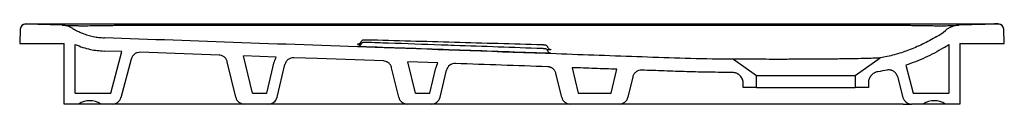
# Model space of a CAD drawing. Header units: millimetres. Extents: x 4732.965 to 4733.861, y 2518.744 to 2518.817.
import ezdxf

# ---------------------------------------------------------------- set-up
doc = ezdxf.new("R2010")
doc.units = ezdxf.units.MM
doc.layers.add('SANINDUSA', color=3, linetype='Continuous')

msp = doc.modelspace()

# ---------------------------------------------------------------- linework, layer by layer
at = {"layer": 'SANINDUSA'}
for p, q in [((4733.00345, 2518.816), (4732.97049, 2518.8171)), ((4733.85235, 2518.8171), (4732.97365, 2518.8171)), ((4732.97365, 2518.8171), (4732.97365, 2518.8171)), ((4733.85551, 2518.8171), (4733.81972, 2518.8159)), ((4733.85235, 2518.8171), (4733.85235, 2518.8171)), ((4732.96533, 2518.81228), (4732.96487, 2518.79927)), ((4733.86113, 2518.79927), (4733.86068, 2518.81228)), ((4732.96487, 2518.79927), (4733.0055, 2518.79927)), ((4733.0055, 2518.74427), (4733.0055, 2518.79927)), ((4733.0155, 2518.75427), (4733.0155, 2518.79842)), ((4733.8105, 2518.7984), (4733.8105, 2518.75427)), ((4733.8205, 2518.79927), (4733.86113, 2518.79927)), ((4733.8205, 2518.79927), (4733.8205, 2518.74427)), ((4733.05792, 2518.79193), (4733.04162, 2518.79251)), ((4733.04783, 2518.75427), (4733.05792, 2518.79193)), ((4733.14634, 2518.78878), (4733.07454, 2518.79134)), ((4733.17671, 2518.75427), (4733.1686, 2518.788)), ((4733.19828, 2518.78694), (4733.1686, 2518.788)), ((4733.05709, 2518.7502), (4733.06653, 2518.78542)), ((4733.16158, 2518.7504), (4733.15383, 2518.78266)), ((4733.18978, 2518.75427), (4733.19658, 2518.78257)), ((4733.19914, 2518.7504), (4733.20631, 2518.78024)), ((4733.32503, 2518.75427), (4733.31821, 2518.78267)), ((4733.34535, 2518.7817), (4733.31821, 2518.78267)), ((4733.61451, 2518.785), (4733.6355, 2518.7703)), ((4733.7255, 2518.7703), (4733.7482, 2518.78619)), ((4733.77138, 2518.77964), (4733.77817, 2518.75427)), ((4733.30991, 2518.7504), (4733.30344, 2518.77734)), ((4733.33811, 2518.75427), (4733.34365, 2518.77734)), ((4733.34747, 2518.7504), (4733.35338, 2518.77501)), ((4733.45824, 2518.7504), (4733.45305, 2518.77201)), ((4733.46782, 2518.77735), (4733.47336, 2518.75427)), ((4733.50331, 2518.75427), (4733.50851, 2518.7759)), ((4733.6355, 2518.7703), (4733.7255, 2518.7703)), ((4733.6355, 2518.75927), (4733.6355, 2518.7703)), ((4733.7255, 2518.7703), (4733.7255, 2518.75927)), ((4733.74597, 2518.77365), (4733.74595, 2518.77365)), ((4733.76377, 2518.76941), (4733.76891, 2518.7502)), ((4733.5229, 2518.76897), (4733.51844, 2518.7504)), ((4733.6235, 2518.75927), (4733.6235, 2518.763)), ((4733.7375, 2518.76377), (4733.7375, 2518.75927)), ((4733.0155, 2518.75427), (4733.04783, 2518.75427)), ((4733.17671, 2518.75427), (4733.18978, 2518.75427)), ((4733.32503, 2518.75427), (4733.33811, 2518.75427)), ((4733.47336, 2518.75427), (4733.48759, 2518.75427)), ((4733.48759, 2518.75427), (4733.50331, 2518.75427)), ((4733.6355, 2518.75927), (4733.6235, 2518.75927)), ((4733.6355, 2518.75927), (4733.7255, 2518.75927)), ((4733.7375, 2518.75927), (4733.7255, 2518.75927)), ((4733.77817, 2518.75427), (4733.8105, 2518.75427)), ((4733.01862, 2518.74427), (4733.0055, 2518.74427)), ((4733.03862, 2518.74427), (4733.01862, 2518.74427)), ((4733.04936, 2518.74427), (4733.03862, 2518.74427)), ((4733.08493, 2518.74427), (4733.04936, 2518.74427)), ((4733.16503, 2518.74427), (4733.08493, 2518.74427)), ((4733.16936, 2518.74427), (4733.16503, 2518.74427)), ((4733.19136, 2518.74427), (4733.16936, 2518.74427)), ((4733.21439, 2518.74427), (4733.19136, 2518.74427)), ((4733.31335, 2518.74427), (4733.21439, 2518.74427)), ((4733.31769, 2518.74427), (4733.31335, 2518.74427)), ((4733.33969, 2518.74427), (4733.31769, 2518.74427)), ((4733.46168, 2518.74427), (4733.33969, 2518.74427)), ((4733.46602, 2518.74427), (4733.46168, 2518.74427)), ((4733.51066, 2518.74427), (4733.46602, 2518.74427)), ((4733.51499, 2518.74427), (4733.51066, 2518.74427)), ((4733.62792, 2518.74427), (4733.51499, 2518.74427)), ((4733.66129, 2518.74427), (4733.62792, 2518.74427)), ((4733.76911, 2518.74427), (4733.66129, 2518.74427)), ((4733.76911, 2518.74427), (4733.77664, 2518.74427)), ((4733.78739, 2518.74427), (4733.77664, 2518.74427)), ((4733.80739, 2518.74427), (4733.78739, 2518.74427)), ((4733.8205, 2518.74427), (4733.80739, 2518.74427))]:
    msp.add_line(p, q, dxfattribs=at)
at = {"layer": 'SANINDUSA', "flags": 128}
msp.add_lwpolyline([(4733.29595, 2518.78346), (4733.23555, 2518.78561), (4733.21437, 2518.78636)], dxfattribs=at)
at = {"layer": 'SANINDUSA'}
for centre, radius, start, end in [((4732.97032, 2518.81213), 0.005, 89.15189, 177.9974), ((4732.97032, 2518.8121), 0.005, 88.08019, 178), ((4733.85568, 2518.8121), 0.005, 2, 91.91981), ((4733.85568, 2518.81213), 0.005, 2.00303, 90.84804), ((4733.36116, 2518.77314), 0.008, 87.96757, 166.4912), ((4733.02862, 2518.72911), 0.01817, 56.60151, 123.39849), ((4733.04936, 2518.75227), 0.008, 270, 345), ((4733.16936, 2518.75227), 0.008, 193.51021, 270), ((4733.19136, 2518.75227), 0.008, 270, 346.48979), ((4733.31769, 2518.75227), 0.008, 193.51021, 270), ((4733.33969, 2518.75227), 0.008, 270, 346.48979), ((4733.46602, 2518.75227), 0.008, 193.51021, 270), ((4733.51066, 2518.75227), 0.008, 270, 346.48979), ((4733.77664, 2518.75227), 0.008, 195, 270), ((4733.79739, 2518.72911), 0.01817, 56.60151, 123.39849)]:
    msp.add_arc(centre, radius, start, end, dxfattribs=at)
for points, knots in [([(4732.9704, 2518.81713), (4732.97041, 2518.81712), (4732.97045, 2518.81711), (4732.97049, 2518.8171), (4732.97049, 2518.8171), (4732.97049, 2518.8171)], [0, 0, 0, 0, 0.497721, 0.999982, 1, 1, 1, 1]), ([(4732.97365, 2518.8171), (4732.97365, 2518.8171), (4732.97257, 2518.8171), (4732.97148, 2518.81711), (4732.9704, 2518.81713)], [0, 0, 0, 0, 0.000018, 1, 1, 1, 1]), ([(4733.01313, 2518.81312), (4733.0124, 2518.81356), (4733.01165, 2518.81395), (4733.01008, 2518.81465), (4733.00928, 2518.81494), (4733.00766, 2518.81542), (4733.00683, 2518.81561), (4733.00516, 2518.81588), (4733.0043, 2518.81597), (4733.00345, 2518.816)], [0, 0, 0, 0, 0.25, 0.25, 0.5, 0.5, 0.75, 0.75, 1, 1, 1, 1]), ([(4733.00363, 2518.81599), (4733.0037, 2518.81599), (4733.00384, 2518.81598), (4733.00476, 2518.81595), (4733.00594, 2518.81591), (4733.00754, 2518.81586), (4733.00924, 2518.8158), (4733.01048, 2518.81576), (4733.01095, 2518.81575)], [0, 0, 0, 0, 0.192253, 0.364892, 0.537531, 0.714231, 0.890933, 1, 1, 1, 1]), ([(4733.01095, 2518.81575), (4733.01114, 2518.81574), (4733.01134, 2518.81573), (4733.01175, 2518.81572), (4733.01196, 2518.81571), (4733.01258, 2518.8157), (4733.01302, 2518.81569), (4733.01436, 2518.81565), (4733.01532, 2518.81563), (4733.01683, 2518.81561), (4733.01735, 2518.81561), (4733.01842, 2518.81559), (4733.01896, 2518.81559), (4733.02063, 2518.81558), (4733.02179, 2518.81557), (4733.02541, 2518.81557), (4733.02801, 2518.81559), (4733.0322, 2518.81564), (4733.03364, 2518.81565), (4733.03584, 2518.81569), (4733.03659, 2518.8157), (4733.03772, 2518.81572), (4733.03809, 2518.81572), (4733.03886, 2518.81574), (4733.03924, 2518.81574), (4733.03962, 2518.81575)], [0, 0, 0, 0, 0.03125, 0.03125, 0.0625, 0.0625, 0.125, 0.125, 0.25, 0.25, 0.3125, 0.3125, 0.375, 0.375, 0.5, 0.5, 0.75, 0.75, 0.875, 0.875, 0.9375, 0.9375, 0.96875, 0.96875, 1, 1, 1, 1]), ([(4733.03962, 2518.81575), (4733.04062, 2518.81577), (4733.04311, 2518.81581), (4733.04723, 2518.81586), (4733.05203, 2518.81592), (4733.05698, 2518.81596), (4733.06312, 2518.816), (4733.06763, 2518.816), (4733.07042, 2518.81601)], [0, 0, 0, 0, 0.104482, 0.261107, 0.417731, 0.578045, 0.738359, 1, 1, 1, 1]), ([(4733.07042, 2518.81601), (4733.08376, 2518.81601), (4733.13796, 2518.81602), (4733.25216, 2518.81603), (4733.36636, 2518.81604), (4733.49302, 2518.81605), (4733.57162, 2518.81606), (4733.64881, 2518.81607), (4733.68459, 2518.81607), (4733.72037, 2518.81607), (4733.74422, 2518.81605), (4733.75614, 2518.81604)], [0, 0, 0, 0, 0.058332, 0.237126, 0.499618, 0.55795, 0.791277, 0.84346, 0.895647, 0.947826, 1, 1, 1, 1]), ([(4733.75614, 2518.81604), (4733.75866, 2518.81603), (4733.76285, 2518.81602), (4733.76862, 2518.81598), (4733.77351, 2518.81594), (4733.77831, 2518.81588), (4733.78263, 2518.81582), (4733.78526, 2518.81577), (4733.78638, 2518.81575)], [0, 0, 0, 0, 0.238228, 0.396314, 0.554399, 0.716426, 0.878451, 1, 1, 1, 1]), ([(4733.78638, 2518.81575), (4733.78638, 2518.81575), (4733.78787, 2518.81572), (4733.79079, 2518.81567), (4733.79532, 2518.8156), (4733.79989, 2518.81556), (4733.80435, 2518.81555), (4733.80814, 2518.81557), (4733.81131, 2518.81563), (4733.81301, 2518.81568), (4733.81381, 2518.8157), (4733.81972, 2518.8159)], [0, 0, 0, 0, 0.000001, 0.122154, 0.244306, 0.401411, 0.558958, 0.716085, 0.858037, 0.999998, 1, 1, 1, 1]), ([(4733.81972, 2518.8159), (4733.8186, 2518.81586), (4733.8175, 2518.81574), (4733.81535, 2518.8153), (4733.81429, 2518.81499), (4733.8122, 2518.8142), (4733.8112, 2518.81371), (4733.80931, 2518.8126), (4733.8084, 2518.81196), (4733.80755, 2518.81125)], [0, 0, 0, 0, 0.25, 0.25, 0.5, 0.5, 0.75, 0.75, 1, 1, 1, 1]), ([(4733.8556, 2518.81713), (4733.85547, 2518.81712), (4733.85439, 2518.81711), (4733.8533, 2518.81711), (4733.85235, 2518.81711)], [0, 0, 0, 0, 0.123942, 1, 1, 1, 1]), ([(4733.01313, 2518.81312), (4733.01457, 2518.8123), (4733.01746, 2518.81065), (4733.02207, 2518.80861), (4733.02688, 2518.80693), (4733.03185, 2518.80568), (4733.03691, 2518.80481), (4733.04033, 2518.80461), (4733.04204, 2518.8045)], [0, 0, 0, 0, 0.163534, 0.327067, 0.495351, 0.663637, 0.831204, 1, 1, 1, 1]), ([(4733.79966, 2518.80566), (4733.79536, 2518.80311), (4733.79107, 2518.8008), (4733.78249, 2518.79666), (4733.77821, 2518.79483), (4733.76963, 2518.79162), (4733.76534, 2518.79025), (4733.75677, 2518.78792), (4733.75249, 2518.78697), (4733.7482, 2518.78619)], [0, 0, 0, 0, 0.25, 0.25, 0.5, 0.5, 0.75, 0.75, 1, 1, 1, 1]), ([(4733.0155, 2518.79842), (4733.01775, 2518.79752), (4733.02228, 2518.79571), (4733.029, 2518.79399), (4733.03546, 2518.79288), (4733.03956, 2518.79264), (4733.04162, 2518.79251)], [0, 0, 0, 0, 0.2700187, 0.5428381, 0.7705824, 1, 1, 1, 1]), ([(4733.61451, 2518.785), (4733.61297, 2518.78501), (4733.59836, 2518.78508), (4733.5707, 2518.78568), (4733.5185, 2518.78756), (4733.42715, 2518.7908), (4733.30565, 2518.79513), (4733.16858, 2518.8), (4733.08371, 2518.80302), (4733.04204, 2518.8045)], [0, 0, 0, 0, 0.008071, 0.076475, 0.144883, 0.281665, 0.555229, 0.781634, 1, 1, 1, 1]), ([(4733.2804, 2518.79624), (4733.28012, 2518.79625), (4733.27894, 2518.79629), (4733.2769, 2518.79636), (4733.27466, 2518.79645), (4733.27306, 2518.79653), (4733.27232, 2518.79657), (4733.27236, 2518.79659), (4733.27266, 2518.79659), (4733.27269, 2518.79659)], [0, 0, 0, 0, 0.0520178, 0.2176419, 0.3831844, 0.5486503, 0.7140773, 0.8795162, 0.9008324, 0.9008324, 0.9008324, 0.9008324]), ([(4733.27526, 2518.79847), (4733.2751, 2518.79848), (4733.27419, 2518.79852), (4733.27312, 2518.79858), (4733.27232, 2518.79865), (4733.27244, 2518.7987), (4733.27283, 2518.79871), (4733.27297, 2518.79872)], [0, 0, 0, 0, 0.0388625, 0.2212155, 0.4035006, 0.5857453, 0.6655783, 0.6655783, 0.6655783, 0.6655783]), ([(4733.27533, 2518.79849), (4733.27523, 2518.7983), (4733.27512, 2518.79802), (4733.27474, 2518.79754), (4733.27425, 2518.79711), (4733.27376, 2518.79684), (4733.27332, 2518.79668), (4733.27299, 2518.79661), (4733.27281, 2518.79659), (4733.27273, 2518.79659), (4733.2727, 2518.79659), (4733.27269, 2518.79659)], [0, 0, 0, 0, 0.0590995, 0.1714523, 0.2694478, 0.3542735, 0.4252662, 0.4797231, 0.5117458, 0.5380952, 0.5565579, 0.5565579, 0.5565579, 0.5565579]), ([(4733.27534, 2518.80061), (4733.27525, 2518.80042), (4733.27516, 2518.80018), (4733.2748, 2518.79971), (4733.27432, 2518.79926), (4733.27384, 2518.79897), (4733.27342, 2518.79881), (4733.27313, 2518.79874), (4733.27302, 2518.79872), (4733.27298, 2518.79872), (4733.27297, 2518.79872)], [0, 0, 0, 0, 0.075565, 0.2628578, 0.4261204, 0.5676115, 0.6855219, 0.7721341, 0.8376978, 0.8545983, 0.8545983, 0.8545983, 0.8545983]), ([(4733.27888, 2518.80037), (4733.27876, 2518.80037), (4733.27842, 2518.80038), (4733.27823, 2518.80038), (4733.27803, 2518.80038), (4733.27777, 2518.80037), (4733.27733, 2518.80031), (4733.27677, 2518.8001), (4733.27613, 2518.7997), (4733.2756, 2518.79916), (4733.27541, 2518.79869), (4733.27533, 2518.79849)], [0, 0, 0, 0, 0.088783, 0.264402, 0.319495, 0.350682, 0.443528, 0.568324, 0.704011, 0.878239, 1, 1, 1, 1]), ([(4733.28041, 2518.80251), (4733.28026, 2518.80251), (4733.27981, 2518.80252), (4733.27912, 2518.80254), (4733.27843, 2518.80254), (4733.27813, 2518.80254), (4733.27775, 2518.80251), (4733.27738, 2518.80244), (4733.27685, 2518.80227), (4733.27619, 2518.80188), (4733.27561, 2518.80129), (4733.27541, 2518.8008), (4733.27534, 2518.80061)], [0, 0, 0, 0, 0.065626, 0.197052, 0.330495, 0.475214, 0.513761, 0.570762, 0.644342, 0.762989, 0.911401, 1, 1, 1, 1]), ([(4733.28053, 2518.80032), (4733.28045, 2518.80032), (4733.28011, 2518.80033), (4733.27953, 2518.80035), (4733.27904, 2518.80037), (4733.27888, 2518.80037), (4733.27888, 2518.80037)], [0, 0, 0, 0, 0.133488, 0.56258, 0.991088, 1, 1, 1, 1]), ([(4733.44053, 2518.79804), (4733.41386, 2518.79884), (4733.3872, 2518.79961), (4733.33386, 2518.80109), (4733.30719, 2518.8018), (4733.28053, 2518.80251)], [0, 0, 0, 0, 0.5, 0.5, 1, 1, 1, 1]), ([(4733.44054, 2518.79469), (4733.41386, 2518.79565), (4733.38318, 2518.79675), (4733.33652, 2518.79838), (4733.30986, 2518.79931), (4733.2872, 2518.80009), (4733.28053, 2518.80032)], [0, 0, 0, 0, 0.500214, 0.575169, 0.874987, 1, 1, 1, 1]), ([(4733.44561, 2518.79581), (4733.44557, 2518.79594), (4733.44548, 2518.7963), (4733.44513, 2518.79679), (4733.44467, 2518.79725), (4733.44419, 2518.79756), (4733.44375, 2518.79774), (4733.4434, 2518.79784), (4733.44313, 2518.79788), (4733.44283, 2518.79792), (4733.4424, 2518.79796), (4733.44166, 2518.798), (4733.44098, 2518.79803), (4733.44058, 2518.79804), (4733.44049, 2518.79804)], [0, 0, 0, 0, 0.055823, 0.164433, 0.259437, 0.342117, 0.412494, 0.47036, 0.514911, 0.571466, 0.695763, 0.825203, 0.960803, 1, 1, 1, 1]), ([(4733.07454, 2518.79134), (4733.07364, 2518.79129), (4733.07183, 2518.79117), (4733.0694, 2518.78988), (4733.06747, 2518.78794), (4733.06684, 2518.78625), (4733.06653, 2518.78542)], [0, 0, 0, 0, 0.2509043, 0.5018073, 0.752713, 1, 1, 1, 1]), ([(4733.15383, 2518.78266), (4733.15354, 2518.78351), (4733.15294, 2518.78522), (4733.15104, 2518.78722), (4733.14876, 2518.78849), (4733.1471, 2518.78869), (4733.14634, 2518.78878)], [0, 0, 0, 0, 0.259531, 0.519059, 0.778593, 1, 1, 1, 1]), ([(4733.44039, 2518.79058), (4733.41373, 2518.79155), (4733.38706, 2518.7925), (4733.33373, 2518.79438), (4733.30706, 2518.79531), (4733.2804, 2518.79624)], [0, 0, 0, 0, 0.5, 0.5, 1, 1, 1, 1]), ([(4733.44805, 2518.79041), (4733.44816, 2518.7904), (4733.44856, 2518.79037), (4733.44831, 2518.79036), (4733.44732, 2518.79037), (4733.44548, 2518.79041), (4733.44309, 2518.79049), (4733.44129, 2518.79055), (4733.44039, 2518.79058)], [0, 0, 0, 0, 0.071667, 0.257211, 0.442816, 0.628515, 0.81427, 1, 1, 1, 1]), ([(4733.44133, 2518.79466), (4733.44132, 2518.79466), (4733.44109, 2518.79467), (4733.44081, 2518.79468), (4733.44054, 2518.79469)], [0, 0, 0, 0, 0.023035, 1, 1, 1, 1]), ([(4733.44561, 2518.79249), (4733.4456, 2518.79255), (4733.44554, 2518.79286), (4733.44524, 2518.79333), (4733.44479, 2518.79383), (4733.44432, 2518.79417), (4733.44387, 2518.79438), (4733.4435, 2518.7945), (4733.44323, 2518.79455), (4733.44308, 2518.79457), (4733.44297, 2518.79458), (4733.44278, 2518.79459), (4733.44241, 2518.79461), (4733.44184, 2518.79464), (4733.44145, 2518.79465), (4733.44133, 2518.79466)], [0, 0, 0, 0, 0.0296768, 0.154298, 0.2627688, 0.3570462, 0.4370617, 0.5015795, 0.5480966, 0.5734741, 0.5997781, 0.6505557, 0.80266, 0.9390931, 1, 1, 1, 1]), ([(4733.44761, 2518.79387), (4733.448, 2518.79383), (4733.44851, 2518.79375), (4733.44837, 2518.79365), (4733.44729, 2518.7936), (4733.44606, 2518.79358), (4733.44512, 2518.79359), (4733.44498, 2518.79359)], [0.4428308, 0.4428308, 0.4428308, 0.4428308, 0.5759534, 0.7092322, 0.8424495, 0.9756777, 1, 1, 1, 1]), ([(4733.44761, 2518.79387), (4733.44757, 2518.79388), (4733.44744, 2518.79392), (4733.44707, 2518.79407), (4733.44655, 2518.7944), (4733.44605, 2518.79495), (4733.44572, 2518.79545), (4733.44567, 2518.79566), (4733.44561, 2518.79581)], [0.1856894, 0.1856894, 0.1856894, 0.1856894, 0.2633681, 0.3799981, 0.5604636, 0.7471787, 0.9634572, 1, 1, 1, 1]), ([(4733.44808, 2518.79041), (4733.44807, 2518.79041), (4733.44806, 2518.79041), (4733.44792, 2518.79043), (4733.44767, 2518.79049), (4733.44724, 2518.79063), (4733.44665, 2518.79097), (4733.4461, 2518.79153), (4733.44573, 2518.7921), (4733.44567, 2518.79234), (4733.44561, 2518.79249)], [0, 0, 0, 0, 0.119192, 0.182136, 0.243692, 0.369507, 0.51774, 0.748226, 0.949921, 1, 1, 1, 1]), ([(4733.80578, 2518.79534), (4733.80031, 2518.79209), (4733.79472, 2518.78913), (4733.78326, 2518.78388), (4733.77739, 2518.78158), (4733.77138, 2518.77964)], [0, 0, 0, 0, 0.5, 0.5, 1, 1, 1, 1]), ([(4733.19828, 2518.78694), (4733.19814, 2518.78667), (4733.19801, 2518.78641), (4733.19757, 2518.78544), (4733.19733, 2518.78482), (4733.19704, 2518.78403), (4733.19695, 2518.78378), (4733.19658, 2518.78257)], [0.7949339, 0.7949339, 0.7949339, 0.7949339, 0.8316821, 0.8316821, 0.9385092, 0.9385092, 1, 1, 1, 1]), ([(4733.21437, 2518.78636), (4733.21347, 2518.78631), (4733.21166, 2518.78619), (4733.20923, 2518.7849), (4733.20725, 2518.7829), (4733.20663, 2518.78114), (4733.20631, 2518.78024)], [0, 0, 0, 0, 0.246182, 0.492365, 0.738547, 1, 1, 1, 1]), ([(4733.30344, 2518.77734), (4733.30314, 2518.77819), (4733.30255, 2518.7799), (4733.30065, 2518.78189), (4733.29837, 2518.78317), (4733.29671, 2518.78337), (4733.29595, 2518.78346)], [0, 0, 0, 0, 0.259582, 0.519165, 0.778753, 1, 1, 1, 1]), ([(4733.34535, 2518.7817), (4733.34521, 2518.78143), (4733.34509, 2518.78118), (4733.34464, 2518.78021), (4733.3444, 2518.77959), (4733.34411, 2518.7788), (4733.34402, 2518.77855), (4733.34365, 2518.77734)], [0.7950623, 0.7950623, 0.7950623, 0.7950623, 0.8317737, 0.8317737, 0.9385973, 0.9385973, 1, 1, 1, 1]), ([(4733.44555, 2518.77814), (4733.43153, 2518.77863), (4733.41751, 2518.77913), (4733.38948, 2518.78013), (4733.37546, 2518.78063), (4733.36144, 2518.78113)], [0, 0, 0, 0, 0.5, 0.5, 1, 1, 1, 1]), ([(4733.7482, 2518.78619), (4733.7482, 2518.78619), (4733.74809, 2518.78619), (4733.74776, 2518.78617), (4733.74762, 2518.78617), (4733.74728, 2518.78615), (4733.74708, 2518.78614), (4733.74596, 2518.78609), (4733.74464, 2518.78603), (4733.74206, 2518.78593), (4733.74111, 2518.78589), (4733.73898, 2518.78582), (4733.73783, 2518.78578), (4733.73414, 2518.78568), (4733.73135, 2518.78561), (4733.72746, 2518.78553), (4733.72666, 2518.78551), (4733.72502, 2518.78548), (4733.72419, 2518.78546), (4733.72165, 2518.78542), (4733.7199, 2518.78539), (4733.71629, 2518.78533), (4733.71443, 2518.7853), (4733.71155, 2518.78527), (4733.71058, 2518.78525), (4733.70861, 2518.78523), (4733.7076, 2518.78522), (4733.70254, 2518.78516), (4733.69839, 2518.78512), (4733.69203, 2518.78507), (4733.68989, 2518.78506), (4733.68664, 2518.78504), (4733.68554, 2518.78503), (4733.68336, 2518.78502), (4733.68227, 2518.78501), (4733.679, 2518.78499), (4733.67684, 2518.78498), (4733.67254, 2518.78497), (4733.6704, 2518.78496), (4733.6672, 2518.78495), (4733.66614, 2518.78495), (4733.66402, 2518.78495), (4733.66296, 2518.78494), (4733.65981, 2518.78494), (4733.65776, 2518.78494), (4733.65174, 2518.78494), (4733.64791, 2518.78494), (4733.64335, 2518.78495), (4733.64245, 2518.78495), (4733.64068, 2518.78495), (4733.63982, 2518.78495), (4733.63728, 2518.78496), (4733.63566, 2518.78496), (4733.63258, 2518.78498), (4733.63111, 2518.78498), (4733.62902, 2518.78499), (4733.62834, 2518.785), (4733.62703, 2518.785), (4733.62639, 2518.785), (4733.62332, 2518.78501), (4733.62128, 2518.78501), (4733.61879, 2518.785), (4733.61806, 2518.78499), (4733.61711, 2518.78498), (4733.61681, 2518.78498), (4733.61628, 2518.78498), (4733.61604, 2518.78498), (4733.6154, 2518.78497), (4733.61508, 2518.78498), (4733.61464, 2518.78498), (4733.61452, 2518.78499), (4733.61451, 2518.785)], [0, 0, 0, 0, 0.03125, 0.03125, 0.046875, 0.046875, 0.0625, 0.0625, 0.125, 0.125, 0.15625, 0.15625, 0.1875, 0.1875, 0.25, 0.25, 0.265625, 0.265625, 0.28125, 0.28125, 0.3125, 0.3125, 0.34375, 0.34375, 0.359375, 0.359375, 0.375, 0.375, 0.4375, 0.4375, 0.46875, 0.46875, 0.484375, 0.484375, 0.5, 0.5, 0.53125, 0.53125, 0.5625, 0.5625, 0.578125, 0.578125, 0.59375, 0.59375, 0.625, 0.625, 0.6875, 0.6875, 0.703125, 0.703125, 0.71875, 0.71875, 0.75, 0.75, 0.78125, 0.78125, 0.796875, 0.796875, 0.8125, 0.8125, 0.875, 0.875, 0.90625, 0.90625, 0.921875, 0.921875, 0.9375, 0.9375, 0.96875, 0.96875, 1, 1, 1, 1]), ([(4733.45305, 2518.77201), (4733.45284, 2518.77286), (4733.45251, 2518.77365), (4733.45181, 2518.77476), (4733.45155, 2518.77511), (4733.45098, 2518.77576), (4733.45067, 2518.77606), (4733.45016, 2518.77647), (4733.44999, 2518.7766), (4733.44963, 2518.77685), (4733.44945, 2518.77696), (4733.44889, 2518.77729), (4733.4485, 2518.77747), (4733.44789, 2518.7777), (4733.44768, 2518.77777), (4733.44726, 2518.77789), (4733.44705, 2518.77794), (4733.44642, 2518.77807), (4733.44599, 2518.77812), (4733.44555, 2518.77814)], [0, 0, 0, 0, 0.25, 0.25, 0.375, 0.375, 0.5, 0.5, 0.5625, 0.5625, 0.625, 0.625, 0.75, 0.75, 0.8125, 0.8125, 0.875, 0.875, 1, 1, 1, 1]), ([(4733.50851, 2518.7759), (4733.50173, 2518.77613), (4733.49494, 2518.77637), (4733.48138, 2518.77686), (4733.4746, 2518.7771), (4733.46782, 2518.77735)], [0, 0, 0, 0, 0.5, 0.5, 1, 1, 1, 1]), ([(4733.53096, 2518.7751), (4733.53006, 2518.77504), (4733.52825, 2518.77493), (4733.52582, 2518.77363), (4733.52384, 2518.77164), (4733.52322, 2518.76988), (4733.5229, 2518.76897)], [0, 0, 0, 0, 0.246142, 0.492286, 0.738427, 1, 1, 1, 1]), ([(4733.61354, 2518.773), (4733.6101, 2518.77302), (4733.60666, 2518.77305), (4733.59978, 2518.77312), (4733.59634, 2518.77316), (4733.58601, 2518.77332), (4733.57913, 2518.77347), (4733.56881, 2518.77377), (4733.56537, 2518.77388), (4733.55849, 2518.77411), (4733.55504, 2518.77423), (4733.54472, 2518.7746), (4733.53784, 2518.77485), (4733.53096, 2518.7751)], [0, 0, 0, 0, 0.125, 0.125, 0.25, 0.25, 0.5, 0.5, 0.625, 0.625, 0.75, 0.75, 1, 1, 1, 1]), ([(4733.6235, 2518.763), (4733.6235, 2518.76366), (4733.62344, 2518.76431), (4733.62325, 2518.76526), (4733.62317, 2518.76558), (4733.62298, 2518.76621), (4733.62287, 2518.76652), (4733.6225, 2518.76742), (4733.62219, 2518.768), (4733.62147, 2518.76908), (4733.62105, 2518.7696), (4733.62013, 2518.77052), (4733.61963, 2518.77093), (4733.61882, 2518.77148), (4733.61853, 2518.77165), (4733.61796, 2518.77196), (4733.61737, 2518.77224), (4733.61676, 2518.77246), (4733.61614, 2518.77265), (4733.61582, 2518.77274), (4733.61485, 2518.77293), (4733.6142, 2518.773), (4733.61354, 2518.773)], [0, 0, 0, 0, 0.125, 0.125, 0.1875, 0.1875, 0.25, 0.25, 0.375, 0.375, 0.5, 0.5, 0.625, 0.625, 0.6875, 0.6875, 0.75, 0.8125, 0.8125, 0.875, 0.875, 1, 1, 1, 1]), ([(4733.74597, 2518.77365), (4733.74538, 2518.77356), (4733.74481, 2518.77342), (4733.74398, 2518.77314), (4733.7437, 2518.77303), (4733.74317, 2518.77279), (4733.7429, 2518.77265), (4733.74212, 2518.77222), (4733.74163, 2518.77189), (4733.74095, 2518.77133), (4733.74073, 2518.77114), (4733.74031, 2518.77072), (4733.7401, 2518.77051), (4733.73952, 2518.76983), (4733.73918, 2518.76935), (4733.73873, 2518.76859), (4733.7386, 2518.76833), (4733.73834, 2518.7678), (4733.73823, 2518.76752), (4733.73792, 2518.76669), (4733.73776, 2518.76612), (4733.73756, 2518.76496), (4733.7375, 2518.76437), (4733.7375, 2518.76377)], [0, 0, 0, 0, 0.125, 0.125, 0.1875, 0.1875, 0.25, 0.25, 0.375, 0.375, 0.4375, 0.4375, 0.5, 0.5, 0.625, 0.625, 0.6875, 0.6875, 0.75, 0.75, 0.875, 0.875, 1, 1, 1, 1]), ([(4733.76377, 2518.76941), (4733.76363, 2518.7699), (4733.76346, 2518.77037), (4733.76313, 2518.77105), (4733.76301, 2518.77127), (4733.76275, 2518.7717), (4733.76261, 2518.77191), (4733.76215, 2518.77252), (4733.76182, 2518.77289), (4733.76108, 2518.77357), (4733.76067, 2518.77388), (4733.75981, 2518.77441), (4733.75936, 2518.77463), (4733.75866, 2518.7749), (4733.75842, 2518.77498), (4733.75793, 2518.77512), (4733.75768, 2518.77517), (4733.75694, 2518.77531), (4733.75644, 2518.77535), (4733.75543, 2518.77533), (4733.75492, 2518.77528), (4733.75442, 2518.77518)], [0, 0, 0, 0, 0.125, 0.125, 0.1875, 0.1875, 0.25, 0.25, 0.375, 0.375, 0.5, 0.5, 0.625, 0.625, 0.6875, 0.6875, 0.75, 0.75, 0.875, 0.875, 1, 1, 1, 1])]:
    msp.add_open_spline(points, degree=3, knots=knots, dxfattribs=at)
for points in [[(4733.85551, 2518.8171), (4733.85554, 2518.8171), (4733.85557, 2518.81711), (4733.8556, 2518.81713)], [(4733.79966, 2518.80566), (4733.80244, 2518.80731), (4733.80507, 2518.80917), (4733.80755, 2518.81125)], [(4733.80578, 2518.79534), (4733.8074, 2518.7963), (4733.80897, 2518.79732), (4733.8105, 2518.7984)], [(4733.75442, 2518.77518), (4733.75161, 2518.7746), (4733.74879, 2518.77409), (4733.74597, 2518.77365)]]:
    msp.add_open_spline(points, degree=3, dxfattribs=at)

doc.saveas('drawing.dxf')
